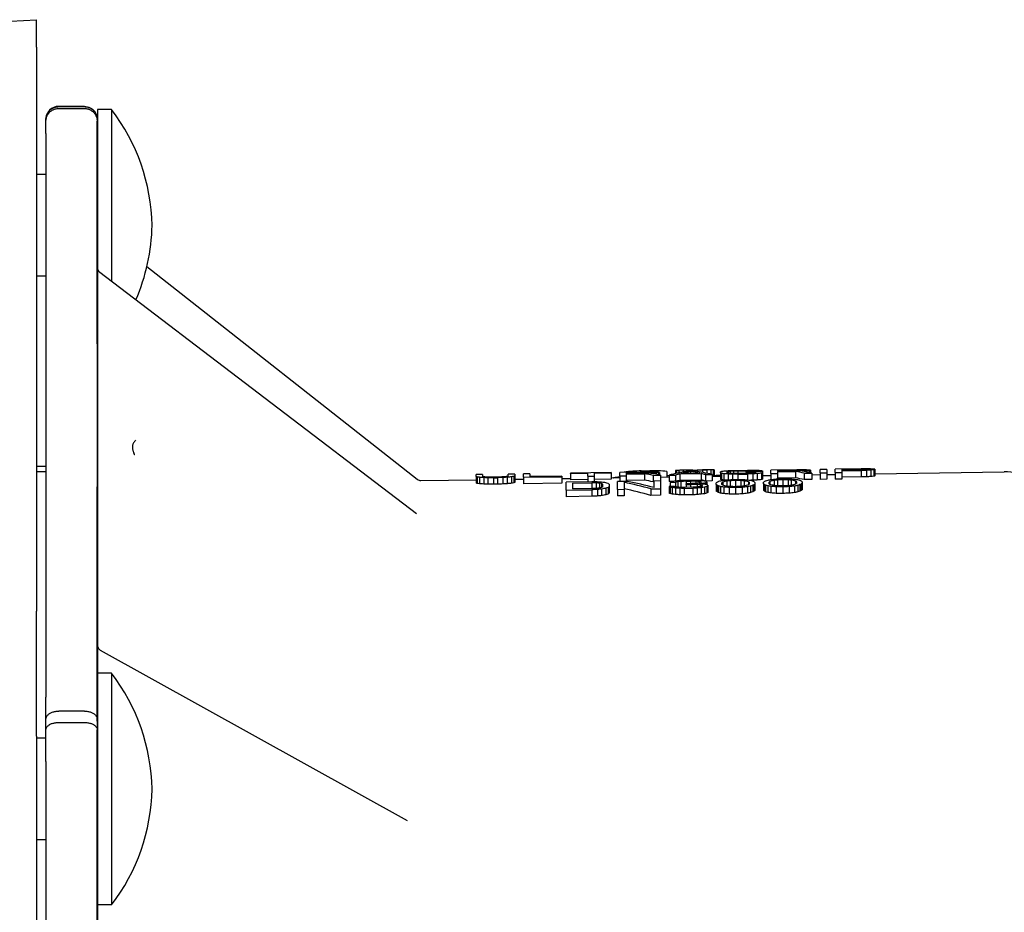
# Model space of a CAD drawing. Header units: inches. Extents: x -386 to 4171, y -551 to 959.
# Tile 5 of 14: x 481 to 634, y 154 to 293. Entities that reach past the tile are written whole.
import ezdxf

# ---------------------------------------------------------------- set-up
doc = ezdxf.new("R2010")
doc.units = ezdxf.units.IN
doc.header["$LTSCALE"] = 4
doc.header["$MEASUREMENT"] = 0
doc.layers.add('DETAIL', color=2, linetype='Continuous')

msp = doc.modelspace()

# ---------------------------------------------------------------- linework, layer by layer
at = {"layer": 'DETAIL'}
for p, q in [((437.8, 290.62), (483.47, 293.02)), ((483.47, 288.73), (483.47, 293.02)), ((483.47, 288.73), (483.47, 201.07)), ((486.93, 279.54), (490.92, 279.54)), ((490.92, 279.5), (486.93, 279.5)), ((486.93, 279.21), (490.92, 279.21)), ((492.94, 279.04), (492.94, 254.31)), ((495.14, 279.04), (492.94, 279.04)), ((495.14, 279.04), (495.14, 252.32)), ((484.93, 277.5), (484.93, 277.54)), ((484.93, 277.23), (484.93, 277.5)), ((484.93, 275.33), (484.93, 277.23)), ((492.92, 277.5), (492.92, 277.23)), ((492.92, 275.33), (492.92, 277.23)), ((484.93, 275.33), (484.93, 187.7)), ((492.92, 272.99), (492.92, 272.95)), ((492.92, 272.95), (492.92, 271.15)), ((492.92, 272.95), (492.92, 271.15)), ((484.93, 268.94), (483.47, 268.94)), ((492.94, 268.94), (492.92, 268.94)), ((492.92, 265.45), (492.93, 254.48)), ((492.92, 265.45), (492.93, 254.48)), ((542.68, 221.56), (500.62, 254.61)), ((484.93, 253.14), (483.47, 253.14)), ((492.93, 253.14), (492.92, 253.14)), ((542.55, 216.19), (493.32, 253.71)), ((492.93, 247.01), (492.93, 237.72)), ((492.93, 237.72), (492.93, 195.76)), ((484.93, 223.58), (483.47, 223.58)), ((484.93, 222.75), (483.47, 222.75)), ((552.83, 222.32), (551.83, 222.3)), ((551.83, 221.99), (551.83, 222.3)), ((551.83, 221.99), (551.83, 220.99)), ((552.83, 222.32), (552.83, 222.01)), ((557.83, 222.39), (556.83, 222.38)), ((556.83, 222.06), (556.83, 222.38)), ((557.67, 222.01), (557.67, 221.01)), ((557.83, 222.39), (557.83, 222.08)), ((557.83, 222.08), (557.83, 221.08)), ((560.17, 222.43), (559.17, 222.41)), ((559.17, 221.88), (559.17, 222.41)), ((560.17, 222.43), (560.17, 221.98)), ((565.17, 222.05), (560.17, 221.98)), ((565.17, 222.05), (565.17, 221.97)), ((572.83, 222.61), (566.5, 222.52)), ((566.5, 222.48), (566.5, 222.52)), ((566.5, 222.48), (569.17, 222.52)), ((566.5, 222.48), (566.5, 221.48)), ((569.17, 222.03), (569.17, 222.52)), ((569.17, 222.03), (570.17, 222.04)), ((569.17, 222.03), (569.17, 221.15)), ((570.17, 222.53), (572.83, 222.57)), ((570.17, 222.53), (570.17, 222.04)), ((570.17, 222.04), (570.17, 221.16)), ((572.83, 222.61), (572.83, 222.57)), ((572.83, 222.57), (572.83, 221.57)), ((578.17, 222.69), (574.17, 222.63)), ((574.17, 222.1), (574.17, 222.63)), ((574.17, 222.1), (575.17, 222.12)), ((574.17, 222.1), (574.17, 221.23)), ((574.83, 222.69), (574.83, 222.64)), ((575.17, 222.61), (578.33, 222.65)), ((575.17, 222.61), (575.17, 222.46)), ((578.33, 222.51), (575.17, 222.46)), ((575.17, 222.4), (578, 222.44)), ((575.17, 222.4), (575.17, 222.12)), ((575.17, 222.12), (575.17, 221.24)), ((577.32, 222.87), (579.01, 222.9)), ((577.5, 222.87), (578.83, 222.89)), ((577.5, 222.87), (577.5, 222.68)), ((578, 222.44), (578, 221.44)), ((578.33, 222.65), (578.33, 222.51)), ((578.83, 222.89), (578.83, 222.7)), ((578.83, 222.65), (578.83, 222.53)), ((579.17, 222.64), (579.17, 222.55)), ((579.33, 222.59), (579.33, 222.62)), ((579.33, 222.18), (580.5, 222.19)), ((579.33, 222.18), (579.33, 221.17)), ((579.67, 222.51), (579.67, 222.36)), ((580.17, 222.56), (580.17, 222.26)), ((580.33, 222.63), (580.33, 222.59)), ((580.33, 222.59), (580.33, 222.23)), ((580.5, 222.19), (580.5, 221.32)), ((581.5, 222.79), (581.5, 221.93)), ((581.83, 222.21), (582.83, 222.23)), ((581.83, 222.21), (581.83, 221.21)), ((582.83, 222.94), (582.83, 222.47)), ((582.83, 222.23), (582.83, 221.29)), ((583, 222.95), (583, 222.51)), ((583.33, 222.96), (583.33, 222.58)), ((583.5, 222.41), (586.83, 222.46)), ((583.5, 222.41), (583.5, 221.4)), ((586.67, 222.51), (583.67, 222.46)), ((583.97, 222.97), (587.69, 223.03)), ((584, 222.97), (584, 222.7)), ((585.83, 222.81), (584.5, 222.79)), ((584.67, 222.98), (584.67, 222.79)), ((585.17, 222.76), (585.17, 222.48)), ((585.5, 222.99), (586.17, 223)), ((585.5, 222.99), (585.5, 222.8)), ((586.17, 223), (586.17, 222.76)), ((586.83, 222.46), (586.83, 221.45)), ((587, 223.02), (587, 222.63)), ((587.5, 222.3), (588.5, 222.31)), ((587.5, 222.3), (587.5, 221.29)), ((587.67, 223.03), (587.67, 222.5)), ((588.33, 223.03), (588.33, 222.35)), ((588.5, 222.31), (588.5, 221.31)), ((588.5, 222.04), (589.83, 222.06)), ((588.67, 223.04), (588.67, 222.04)), ((588.83, 223.03), (588.83, 222.04)), ((589.83, 222.55), (589.83, 222.72)), ((589.83, 222.55), (589.83, 221.55)), ((590, 222.49), (590, 221.49)), ((590.33, 222.44), (590.33, 221.44)), ((590.83, 222.74), (590.83, 222.57)), ((591, 222.78), (591, 222.52)), ((591, 222.39), (591, 221.44)), ((591.33, 222.81), (591.33, 222.48)), ((591.67, 222.37), (591.67, 221.47)), ((591.83, 222.84), (591.83, 222.46)), ((594, 222.93), (592.5, 222.9)), ((592.5, 222.85), (594, 222.88)), ((592.5, 222.85), (592.5, 222.46)), ((594, 222.48), (592.5, 222.46)), ((592.5, 222.37), (594, 222.39)), ((592.5, 222.37), (592.5, 221.49)), ((596.33, 222.76), (593.83, 222.73)), ((593.83, 222.66), (593.83, 222.73)), ((593.83, 222.66), (595.33, 222.68)), ((593.83, 222.66), (593.83, 222.48)), ((594, 222.88), (594, 222.73)), ((594, 222.39), (594, 221.43)), ((594.67, 222.88), (594.67, 222.74)), ((594.83, 222.42), (594.83, 221.42)), ((595.17, 222.87), (595.17, 222.75)), ((595.33, 222.84), (596.33, 222.86)), ((595.33, 222.84), (595.33, 222.75)), ((595.33, 222.58), (595.33, 222.68)), ((595.5, 222.46), (595.5, 221.46)), ((596.17, 222.53), (596.17, 221.52)), ((596.33, 222.86), (596.33, 222.76)), ((596.33, 222.76), (596.33, 222.58)), ((596.33, 222.58), (596.33, 221.58)), ((596.33, 222.15), (597.67, 222.17)), ((601.67, 223.04), (597.67, 222.98)), ((597.67, 222.45), (597.67, 222.98)), ((597.67, 222.45), (598.67, 222.46)), ((597.67, 222.45), (597.67, 221.48)), ((598.67, 222.95), (601.83, 223)), ((598.67, 222.95), (598.67, 222.81)), ((601.83, 222.86), (598.67, 222.81)), ((598.67, 222.74), (601.5, 222.78)), ((598.67, 222.74), (598.67, 222.46)), ((598.67, 222.46), (598.67, 221.57)), ((601.5, 222.78), (601.5, 221.78)), ((601.83, 223), (601.83, 222.86)), ((602.33, 223), (602.33, 222.87)), ((602.67, 222.99), (602.67, 222.9)), ((602.83, 222.93), (602.83, 222.96)), ((602.83, 222.52), (604, 222.54)), ((602.83, 222.52), (602.83, 221.52)), ((603.17, 222.85), (603.17, 222.71)), ((603.67, 222.91), (603.67, 222.61)), ((603.83, 222.98), (603.83, 222.94)), ((603.83, 222.94), (603.83, 222.58)), ((604, 222.54), (604, 221.54)), ((604, 222.27), (605.33, 222.29)), ((606.33, 223.11), (605.33, 223.09)), ((605.33, 222.56), (605.33, 223.09)), ((605.33, 222.56), (606.33, 222.58)), ((605.33, 222.56), (605.33, 221.56)), ((606.33, 223.11), (606.33, 222.58)), ((606.33, 222.58), (606.33, 221.57)), ((606.33, 222.3), (607.67, 222.32)), ((611.67, 223.19), (607.67, 223.13)), ((607.67, 222.6), (607.67, 223.13)), ((607.67, 222.6), (608.67, 222.61)), ((607.67, 222.6), (607.67, 221.59)), ((608.67, 223.1), (611.83, 223.15)), ((608.67, 223.1), (608.67, 222.96)), ((611.83, 223), (608.67, 222.96)), ((608.67, 222.89), (611.67, 222.93)), ((608.67, 222.89), (608.67, 222.61)), ((608.67, 222.61), (608.67, 221.61)), ((611.67, 222.93), (611.67, 221.93)), ((611.83, 223.15), (611.83, 223)), ((612.33, 223.15), (612.33, 223.02)), ((612.5, 222.96), (612.5, 221.96)), ((612.67, 223.13), (612.67, 223.05)), ((612.83, 223.08), (612.83, 223.11)), ((613.17, 223), (613.17, 222)), ((613.67, 223.05), (613.67, 222.05)), ((613.83, 223.12), (613.83, 223.09)), ((613.83, 223.09), (613.83, 222.08)), ((613.83, 222.41), (633.95, 222.71)), ((543.25, 221.37), (551.83, 221.5)), ((552, 221.93), (552, 220.93)), ((552.33, 221.88), (552.33, 220.88)), ((553, 221.83), (553, 220.83)), ((553.67, 221.81), (553.67, 220.81)), ((555.17, 221.91), (554.5, 221.9)), ((554.5, 221.81), (555.17, 221.82)), ((554.5, 221.81), (554.5, 220.81)), ((555.17, 220.82), (554.5, 220.81)), ((555.17, 221.82), (555.17, 220.82)), ((556, 221.85), (556, 220.84)), ((556.67, 221.89), (556.67, 220.88)), ((557.33, 221.95), (557.33, 220.95)), ((557.83, 221.59), (559.17, 221.61)), ((559.17, 221.88), (565.17, 221.97)), ((559.17, 221.88), (559.17, 220.87)), ((565.17, 220.96), (559.17, 220.87)), ((565.17, 221.97), (565.17, 220.96)), ((565.17, 221.69), (566.5, 221.71)), ((569.83, 221.16), (565.83, 221.1)), ((565.83, 219.88), (565.83, 221.1)), ((569.17, 221.52), (566.5, 221.48)), ((566.83, 220.98), (569.83, 221.02)), ((566.83, 220.98), (566.83, 220.07)), ((569.83, 221.02), (569.83, 220.11)), ((572.83, 221.57), (570.17, 221.53)), ((570.5, 221.01), (570.5, 220.15)), ((571, 220.97), (571, 220.22)), ((571.33, 220.9), (571.33, 220.31)), ((571.5, 220.42), (571.5, 220.81)), ((572.5, 220.82), (572.5, 220.43)), ((572.83, 221.81), (574.17, 221.83)), ((575.33, 221.24), (573.83, 221.22)), ((573.83, 220), (573.83, 221.22)), ((574.83, 221.1), (574.83, 220.01)), ((578, 221.44), (575.17, 221.39)), ((579.5, 221.18), (579.33, 221.17)), ((580.5, 221.32), (579.5, 221.3)), ((579.5, 220.29), (579.5, 221.3)), ((580.5, 221.92), (581.83, 221.94)), ((580.5, 221.32), (580.5, 220.1)), ((582.39, 221.22), (581.83, 221.21)), ((582, 221.09), (582.83, 221.1)), ((582, 221.09), (582, 220.44)), ((582.83, 221.1), (582.83, 220.39)), ((583.17, 221.18), (583.17, 220.34)), ((586.83, 221.45), (583.5, 221.4)), ((583.67, 221.23), (583.67, 220.31)), ((584.5, 221.27), (585.17, 221.28)), ((584.5, 221.27), (584.5, 220.88)), ((585.17, 220.89), (584.5, 220.88)), ((584.5, 220.77), (584.5, 220.88)), ((584.5, 220.77), (585.17, 220.78)), ((584.5, 220.77), (584.5, 220.3)), ((585, 221.39), (584.67, 221.38)), ((585.17, 221.28), (585.17, 220.89)), ((585.17, 220.78), (585.17, 220.31)), ((586, 221.26), (586, 220.94)), ((586.17, 220.77), (586.17, 220.36)), ((586.5, 221.23), (586.5, 221.01)), ((586.67, 220.73), (586.67, 220.42)), ((586.83, 221.11), (586.83, 221.16)), ((587, 220.51), (587, 220.62)), ((587.17, 220.94), (587.17, 220.82)), ((588.5, 221.31), (587.5, 221.29)), ((587.5, 221.02), (587.5, 220.78)), ((587.67, 221.17), (587.67, 221.12)), ((587.67, 221.12), (587.67, 220.74)), ((587.83, 220.63), (587.83, 220.52)), ((587.83, 220.52), (587.83, 219.51)), ((589.17, 220.76), (589.17, 221)), ((589.17, 220.76), (589.17, 219.75)), ((589.33, 220.63), (589.33, 219.62)), ((589.5, 220.55), (589.5, 219.53)), ((590, 220.98), (590, 220.8)), ((590.17, 221.14), (590.17, 220.64)), ((590.83, 221.29), (590.83, 220.48)), ((591.33, 221.34), (591.33, 220.43)), ((592.17, 221.38), (592.17, 220.42)), ((593, 221.37), (593, 220.46)), ((593.5, 221.33), (593.5, 220.52)), ((594.17, 221.2), (594.17, 220.7)), ((594.33, 220.87), (594.33, 221.05)), ((594.5, 220.51), (594.5, 219.5)), ((594.83, 220.63), (594.83, 219.61)), ((595, 220.71), (595, 219.7)), ((595.17, 221.09), (595.17, 220.85)), ((595.17, 220.85), (595.17, 219.84)), ((596.5, 220.87), (596.5, 221.11)), ((596.5, 220.87), (596.5, 219.86)), ((596.67, 220.74), (596.67, 219.73)), ((596.83, 220.66), (596.83, 219.64)), ((597.17, 220.55), (597.17, 219.54)), ((597.33, 221.09), (597.33, 220.91)), ((597.5, 221.24), (597.5, 220.75)), ((597.67, 220.47), (597.67, 219.46)), ((598.17, 221.4), (598.17, 220.59)), ((601.5, 221.78), (598.67, 221.74)), ((598.67, 221.45), (598.67, 220.54)), ((599.5, 221.49), (599.5, 220.53)), ((600.33, 221.48), (600.33, 220.57)), ((600.83, 221.44), (600.83, 220.63)), ((601.33, 220.53), (601.33, 219.51)), ((601.5, 221.3), (601.5, 220.81)), ((601.67, 220.98), (601.67, 221.16)), ((601.83, 220.62), (601.83, 219.61)), ((602.17, 220.74), (602.17, 219.72)), ((602.33, 220.82), (602.33, 219.81)), ((602.5, 221.19), (602.5, 220.96)), ((602.5, 220.96), (602.5, 219.95)), ((604, 221.54), (602.83, 221.52)), ((606.33, 221.57), (605.33, 221.56)), ((608.67, 221.61), (607.67, 221.59)), ((611.67, 221.93), (608.67, 221.89)), ((565.83, 219.88), (569.83, 219.94)), ((565.83, 219.88), (565.83, 218.86)), ((569.83, 218.92), (565.83, 218.86)), ((569.83, 220.11), (566.83, 220.07)), ((569.83, 219.94), (569.83, 218.92)), ((570.67, 219.98), (570.67, 218.96)), ((571.33, 220.05), (571.33, 219.03)), ((572, 220.17), (572, 219.16)), ((572.33, 220.29), (572.33, 219.28)), ((572.5, 220.43), (572.5, 219.42)), ((573.83, 220), (574.83, 220.01)), ((573.83, 220), (573.83, 218.98)), ((574.83, 219), (573.83, 218.98)), ((574.83, 220.01), (574.83, 219)), ((579, 220.07), (580.5, 220.1)), ((579, 220.07), (579, 219.06)), ((580.5, 219.08), (579, 219.06)), ((580.5, 220.1), (580.5, 219.08)), ((582.67, 220.45), (581.83, 220.43)), ((581.83, 220.43), (581.83, 219.42)), ((582, 220.35), (582, 219.34)), ((582.33, 220.27), (582.33, 219.26)), ((582.83, 220.22), (582.83, 219.21)), ((583.5, 220.17), (583.5, 219.16)), ((584.17, 220.15), (585.5, 220.17)), ((584.17, 220.15), (584.17, 219.14)), ((585.5, 219.16), (584.17, 219.14)), ((585.33, 220.32), (584.33, 220.3)), ((585.5, 220.17), (585.5, 219.16)), ((586.17, 220.21), (586.17, 219.2)), ((586.83, 220.28), (586.83, 219.26)), ((587.33, 220.35), (587.33, 219.33)), ((587.67, 220.44), (587.67, 219.42)), ((589.83, 220.44), (589.83, 219.43)), ((590.33, 220.36), (590.33, 219.35)), ((591.17, 220.29), (591.17, 219.27)), ((592.17, 220.27), (592.17, 219.26)), ((593.17, 220.32), (593.17, 219.3)), ((594, 220.42), (594, 219.4)), ((598.5, 220.4), (598.5, 219.38)), ((599.5, 220.38), (599.5, 219.37)), ((600.5, 220.43), (600.5, 219.41)), ((542.55, 216.19), (542.55, 216.18)), ((483.47, 181.64), (483.47, 201.07)), ((541.16, 168.45), (493.44, 194.96)), ((492.94, 191.41), (492.94, 155.41)), ((495.14, 191.41), (492.94, 191.41)), ((495.14, 191.41), (495.14, 155.41)), ((484.93, 184.26), (484.93, 187.7)), ((490.92, 185.53), (486.93, 185.53)), ((492.93, 181.31), (492.92, 186.58)), ((492.92, 185.64), (492.92, 174.69)), ((492.92, 185.64), (492.92, 174.69)), ((492.93, 186.58), (492.93, 181.31)), ((484.93, 182.61), (484.93, 184.26)), ((486.93, 183.77), (490.92, 183.77)), ((492.92, 184.26), (492.92, 182.61)), ((484.93, 177.68), (484.93, 182.61)), ((492.92, 177.68), (492.92, 182.61)), ((483.47, 181.64), (483.47, 12.34)), ((484.93, 181.31), (483.47, 181.31)), ((492.94, 181.31), (492.92, 181.31)), ((484.93, 177.68), (484.93, 8.38)), ((492.92, 167.57), (492.93, 159.02)), ((492.92, 167.57), (492.93, 159.02)), ((484.93, 165.51), (483.47, 165.51)), ((492.94, 165.51), (492.92, 165.51)), ((492.93, 165.51), (492.93, 153.03)), ((492.93, 159.59), (492.93, 165.51)), ((495.14, 155.41), (492.94, 155.41))]:
    msp.add_line(p, q, dxfattribs=at)
at = {"layer": 'DETAIL', "flags": 128}
for points in [[(484.93, 277.5), (484.93, 277.63), (484.95, 277.76), (484.97, 277.89), (485, 278.02), (485.03, 278.14), (485.08, 278.27), (485.13, 278.38), (485.2, 278.5), (485.27, 278.61), (485.34, 278.72), (485.42, 278.82), (485.51, 278.91), (485.61, 279), (485.71, 279.08), (485.82, 279.16), (485.93, 279.23), (486.04, 279.29), (486.16, 279.34), (486.29, 279.39), (486.41, 279.43), (486.54, 279.46), (486.67, 279.48), (486.8, 279.49), (486.93, 279.5)], [(484.93, 277.23), (484.93, 277.36), (484.95, 277.49), (484.97, 277.62), (485, 277.74), (485.03, 277.87), (485.08, 277.99), (485.14, 278.11), (485.2, 278.22), (485.27, 278.33), (485.34, 278.43), (485.43, 278.53), (485.51, 278.63), (485.61, 278.72), (485.71, 278.8), (485.82, 278.87), (485.93, 278.94), (486.04, 279), (486.16, 279.06), (486.29, 279.1), (486.41, 279.14), (486.54, 279.17), (486.67, 279.19), (486.8, 279.2), (486.93, 279.21)], [(490.92, 279.54), (491.15, 279.53), (491.38, 279.49), (491.6, 279.42), (491.82, 279.33), (492.02, 279.21), (492.21, 279.08), (492.37, 278.92), (492.52, 278.74), (492.65, 278.55), (492.76, 278.34), (492.84, 278.12), (492.89, 277.9), (492.92, 277.67), (492.92, 277.61), (492.92, 277.56), (492.92, 277.55), (492.92, 277.53), (492.92, 277.47), (492.92, 277.36), (492.92, 277.19), (492.92, 276.98)], [(490.92, 279.5), (491.05, 279.49), (491.18, 279.48), (491.31, 279.46), (491.44, 279.43), (491.56, 279.39), (491.69, 279.34), (491.81, 279.29), (491.92, 279.23), (492.03, 279.16), (492.14, 279.08), (492.24, 279), (492.34, 278.91), (492.43, 278.82), (492.51, 278.72), (492.59, 278.61), (492.65, 278.5), (492.72, 278.39), (492.77, 278.27), (492.82, 278.14), (492.85, 278.02), (492.88, 277.89), (492.9, 277.76), (492.92, 277.63), (492.92, 277.5)], [(490.92, 279.21), (491.05, 279.2), (491.18, 279.19), (491.31, 279.17), (491.44, 279.14), (491.56, 279.1), (491.69, 279.06), (491.81, 279), (491.92, 278.94), (492.03, 278.87), (492.14, 278.8), (492.24, 278.72), (492.34, 278.63), (492.43, 278.53), (492.51, 278.43), (492.59, 278.33), (492.65, 278.22), (492.72, 278.11), (492.77, 277.99), (492.82, 277.87), (492.85, 277.74), (492.88, 277.62), (492.9, 277.49), (492.92, 277.36), (492.92, 277.23)], [(492.92, 277.5), (492.92, 277.52), (492.92, 277.53), (492.92, 277.54), (492.92, 277.54), (492.92, 277.54), (492.92, 277.54), (492.92, 277.54), (492.92, 277.53), (492.92, 277.52), (492.92, 277.5), (492.92, 277.48), (492.92, 277.46), (492.92, 277.44), (492.92, 277.41), (492.92, 277.38), (492.92, 277.35), (492.92, 277.32), (492.92, 277.28), (492.92, 277.24), (492.92, 277.19), (492.92, 277.14), (492.92, 277.09), (492.92, 277.04), (492.92, 276.98)], [(492.92, 276.98), (492.92, 276.69), (492.92, 276.41), (492.92, 276.12), (492.92, 275.84), (492.92, 275.55), (492.92, 275.26), (492.92, 274.98), (492.92, 274.69), (492.92, 274.41), (492.92, 274.12), (492.92, 273.83), (492.92, 273.55), (492.92, 273.26), (492.92, 272.98), (492.92, 272.69), (492.92, 272.4), (492.92, 272.12), (492.92, 271.83), (492.92, 271.55), (492.92, 271.26), (492.92, 270.97), (492.92, 270.69), (492.92, 270.4), (492.92, 270.12)], [(492.92, 187.7), (492.92, 188.7), (492.92, 189.71), (492.92, 190.72), (492.92, 191.73), (492.92, 192.73), (492.92, 193.74), (492.92, 194.75), (492.92, 195.76), (492.92, 196.76), (492.92, 197.77), (492.92, 198.78), (492.92, 199.78), (492.92, 200.79), (492.92, 201.8), (492.92, 202.81), (492.92, 203.81), (492.92, 204.82), (492.92, 205.83), (492.92, 206.84), (492.92, 207.84), (492.92, 208.85), (492.92, 209.86), (492.92, 210.86), (492.92, 211.87), (492.92, 212.88), (492.92, 213.89), (492.92, 214.89), (492.92, 215.9), (492.92, 216.91), (492.92, 217.92), (492.92, 218.92), (492.92, 219.93), (492.93, 220.94), (492.93, 221.95), (492.93, 222.95), (492.93, 223.96), (492.93, 224.97), (492.93, 225.97), (492.93, 226.98), (492.93, 227.99), (492.93, 229), (492.93, 230), (492.93, 231.01), (492.93, 232.02), (492.93, 233.03), (492.93, 234.03), (492.93, 235.04), (492.93, 236.05), (492.93, 237.05), (492.93, 238.06), (492.93, 239.07), (492.93, 240.08), (492.93, 241.08), (492.93, 242.09), (492.92, 243.1), (492.92, 244.11), (492.92, 245.11), (492.92, 246.12), (492.92, 247.13), (492.92, 248.13), (492.92, 249.14), (492.92, 250.15), (492.92, 251.16), (492.92, 252.16), (492.92, 253.17), (492.92, 254.18), (492.92, 255.19), (492.92, 256.19), (492.92, 257.2), (492.92, 258.21), (492.92, 259.22), (492.92, 260.22), (492.92, 261.23), (492.92, 262.24), (492.92, 263.24), (492.92, 264.25), (492.92, 265.26), (492.92, 266.27), (492.92, 267.27), (492.92, 268.28), (492.92, 269.29), (492.92, 270.3), (492.92, 271.3), (492.92, 272.31), (492.92, 273.32), (492.92, 274.32), (492.92, 275.33)], [(492.92, 268.94), (492.92, 269.25), (492.92, 269.55), (492.92, 269.85), (492.92, 270.14), (492.92, 270.42), (492.92, 270.69), (492.92, 270.95), (492.92, 271.2), (492.92, 271.43), (492.92, 271.65), (492.92, 271.86), (492.92, 272.05), (492.92, 272.23), (492.92, 272.39), (492.92, 272.53), (492.92, 272.65), (492.92, 272.76), (492.92, 272.85), (492.92, 272.91), (492.92, 272.96), (492.92, 272.99), (492.92, 273), (492.92, 272.99), (492.92, 272.95)], [(492.92, 271.15), (492.92, 271.1), (492.92, 271.02), (492.92, 270.93), (492.92, 270.81), (492.92, 270.67), (492.92, 270.51), (492.92, 270.34), (492.92, 270.14), (492.92, 269.93), (492.92, 269.7), (492.92, 269.46), (492.92, 269.2), (492.92, 268.93), (492.92, 268.65), (492.92, 268.36), (492.92, 268.06), (492.92, 267.74), (492.92, 267.43), (492.92, 267.1), (492.92, 266.77), (492.92, 266.44), (492.92, 266.11), (492.92, 265.78), (492.92, 265.45)], [(492.92, 271.15), (492.92, 271.06), (492.92, 270.93), (492.92, 270.74), (492.92, 270.52), (492.92, 270.24), (492.92, 269.93), (492.92, 269.59), (492.92, 269.21), (492.92, 268.8), (492.92, 268.36), (492.92, 267.9), (492.92, 267.43), (492.92, 266.94), (492.92, 266.45), (492.92, 265.95), (492.92, 265.45)], [(492.93, 254.51), (492.93, 254.5), (492.93, 254.48), (492.93, 254.45), (492.94, 254.33), (493.01, 254.1), (493.14, 253.89), (493.32, 253.71)], [(492.93, 249.43), (492.93, 250.14), (492.93, 250.83), (492.93, 251.49), (492.93, 252.12), (492.93, 252.7), (492.93, 253.22), (492.93, 253.67), (492.93, 254.04), (492.93, 254.3), (492.93, 254.44), (492.93, 254.45), (492.93, 254.34), (492.93, 254.11), (492.93, 253.76), (492.93, 253.29), (492.93, 252.72), (492.93, 252.1), (492.93, 251.42), (492.93, 250.71), (492.93, 249.97), (492.93, 249.22), (492.93, 248.48), (492.93, 247.74), (492.93, 247.01)], [(492.93, 229.27), (492.93, 229.26), (492.93, 229.24), (492.93, 229.2)], [(498.86, 227.63), (498.8, 227.56), (498.75, 227.5), (498.69, 227.43), (498.64, 227.35), (498.59, 227.28), (498.55, 227.21), (498.51, 227.13), (498.47, 227.05), (498.44, 226.97), (498.42, 226.89), (498.4, 226.81), (498.38, 226.73), (498.37, 226.65), (498.37, 226.57), (498.37, 226.49), (498.38, 226.4), (498.39, 226.32), (498.41, 226.23), (498.43, 226.14), (498.46, 226.05), (498.49, 225.96), (498.52, 225.87), (498.56, 225.79), (498.6, 225.7)], [(498.74, 225.37), (498.74, 225.37), (498.74, 225.37), (498.73, 225.38), (498.73, 225.39), (498.73, 225.4), (498.72, 225.41), (498.72, 225.42), (498.71, 225.44), (498.7, 225.45), (498.7, 225.47), (498.69, 225.49), (498.68, 225.51), (498.67, 225.52), (498.66, 225.54), (498.66, 225.56), (498.65, 225.57), (498.64, 225.59), (498.64, 225.6), (498.63, 225.62), (498.62, 225.63), (498.62, 225.65), (498.61, 225.66), (498.6, 225.68), (498.6, 225.7)], [(581.5, 222.14), (581.51, 222.14), (581.53, 222.14), (581.54, 222.14), (581.56, 222.15), (581.57, 222.15), (581.58, 222.15), (581.6, 222.15), (581.61, 222.15), (581.63, 222.15), (581.64, 222.15), (581.65, 222.15), (581.67, 222.15), (581.68, 222.15), (581.69, 222.15), (581.71, 222.15), (581.72, 222.15), (581.74, 222.15), (581.75, 222.15), (581.76, 222.15), (581.78, 222.15), (581.79, 222.15), (581.81, 222.15), (581.82, 222.15), (581.83, 222.15)], [(588.83, 222.16), (588.87, 222.16), (588.91, 222.16), (588.94, 222.17), (588.98, 222.17), (589.02, 222.17), (589.06, 222.18), (589.1, 222.18), (589.14, 222.18), (589.18, 222.19), (589.22, 222.19), (589.26, 222.19), (589.31, 222.19), (589.35, 222.2), (589.39, 222.2), (589.43, 222.2), (589.48, 222.2), (589.52, 222.2), (589.57, 222.21), (589.61, 222.21), (589.65, 222.21), (589.7, 222.21), (589.74, 222.21), (589.79, 222.22), (589.83, 222.22)], [(573.15, 221.81), (573.17, 221.82), (573.2, 221.83), (573.23, 221.83), (573.26, 221.84), (573.29, 221.85), (573.32, 221.85), (573.36, 221.86), (573.4, 221.87), (573.43, 221.87), (573.47, 221.88), (573.52, 221.89), (573.56, 221.89), (573.6, 221.9), (573.65, 221.9), (573.69, 221.91), (573.74, 221.91), (573.79, 221.92), (573.84, 221.92), (573.89, 221.93), (573.94, 221.93), (574, 221.94), (574.05, 221.94), (574.11, 221.95), (574.17, 221.95)], [(492.93, 193.65), (492.93, 194.15), (492.93, 194.6), (492.93, 194.99), (492.93, 195.31), (492.93, 195.57), (492.93, 195.74), (492.93, 195.83), (492.93, 195.81), (492.93, 195.68), (492.93, 195.42), (492.93, 195.05), (492.93, 194.58), (492.93, 194.02), (492.93, 193.38), (492.93, 192.68), (492.93, 191.95), (492.93, 191.21), (492.93, 190.46), (492.93, 189.74), (492.93, 189.03), (492.93, 188.35), (492.93, 187.72), (492.93, 187.13), (492.93, 186.58)], [(492.93, 195.83), (492.93, 195.83), (492.93, 195.8), (492.94, 195.65), (492.98, 195.51), (493.04, 195.38), (493.11, 195.25), (493.21, 195.14), (493.32, 195.04), (493.44, 194.96)], [(492.92, 184.26), (492.92, 184.43), (492.92, 184.59), (492.92, 184.76), (492.92, 184.92), (492.92, 185.08), (492.92, 185.24), (492.92, 185.4), (492.92, 185.55), (492.92, 185.71), (492.92, 185.86), (492.92, 186), (492.92, 186.15), (492.92, 186.29), (492.92, 186.43), (492.92, 186.57), (492.92, 186.71), (492.92, 186.84), (492.92, 186.97), (492.92, 187.1), (492.92, 187.22), (492.92, 187.35), (492.92, 187.47), (492.92, 187.58), (492.92, 187.7)], [(492.92, 186.58), (492.92, 186.77), (492.92, 186.95), (492.92, 187.11), (492.92, 187.24), (492.92, 187.36), (492.92, 187.46), (492.92, 187.53), (492.92, 187.59), (492.92, 187.62), (492.92, 187.63), (492.92, 187.62), (492.92, 187.59), (492.92, 187.53), (492.92, 187.46), (492.92, 187.36), (492.92, 187.24), (492.92, 187.11), (492.92, 186.95), (492.92, 186.77), (492.92, 186.58), (492.92, 186.37), (492.92, 186.14), (492.92, 185.9), (492.92, 185.64)], [(492.92, 187.62), (492.92, 187.57), (492.92, 187.46), (492.92, 187.29), (492.92, 187.06), (492.92, 186.78), (492.92, 186.45), (492.92, 186.06), (492.92, 185.64)], [(484.93, 184.26), (484.93, 184.34), (484.95, 184.42), (484.97, 184.51), (485, 184.59), (485.03, 184.67), (485.08, 184.74), (485.13, 184.82), (485.2, 184.89), (485.27, 184.96), (485.34, 185.03), (485.42, 185.09), (485.51, 185.16), (485.61, 185.21), (485.71, 185.27), (485.82, 185.31), (485.93, 185.36), (486.04, 185.4), (486.16, 185.43), (486.29, 185.46), (486.41, 185.48), (486.54, 185.5), (486.67, 185.52), (486.8, 185.52), (486.93, 185.53)], [(490.92, 185.53), (491.05, 185.52), (491.18, 185.52), (491.31, 185.5), (491.44, 185.48), (491.56, 185.46), (491.69, 185.43), (491.81, 185.4), (491.92, 185.36), (492.03, 185.31), (492.14, 185.27), (492.24, 185.21), (492.34, 185.16), (492.43, 185.09), (492.51, 185.03), (492.59, 184.96), (492.65, 184.89), (492.72, 184.82), (492.77, 184.74), (492.82, 184.67), (492.85, 184.59), (492.88, 184.51), (492.9, 184.42), (492.92, 184.34), (492.92, 184.26)], [(484.93, 182.61), (484.93, 182.68), (484.95, 182.76), (484.97, 182.83), (485, 182.91), (485.03, 182.98), (485.08, 183.05), (485.14, 183.12), (485.2, 183.19), (485.27, 183.25), (485.34, 183.32), (485.43, 183.37), (485.51, 183.43), (485.61, 183.48), (485.71, 183.53), (485.82, 183.58), (485.93, 183.62), (486.04, 183.65), (486.16, 183.68), (486.29, 183.71), (486.41, 183.73), (486.54, 183.75), (486.67, 183.76), (486.8, 183.77), (486.93, 183.77)], [(490.92, 183.77), (491.05, 183.77), (491.18, 183.76), (491.31, 183.75), (491.44, 183.73), (491.56, 183.71), (491.69, 183.68), (491.81, 183.65), (491.92, 183.62), (492.03, 183.58), (492.14, 183.53), (492.24, 183.48), (492.34, 183.43), (492.43, 183.37), (492.51, 183.32), (492.59, 183.25), (492.65, 183.19), (492.72, 183.12), (492.77, 183.05), (492.82, 182.98), (492.85, 182.91), (492.88, 182.83), (492.9, 182.76), (492.92, 182.68), (492.92, 182.61)], [(492.92, 152.38), (492.92, 154.33), (492.92, 156.27), (492.92, 158.22), (492.92, 160.16), (492.92, 162.11), (492.92, 164.06), (492.92, 166), (492.92, 167.95), (492.92, 169.89), (492.92, 171.84), (492.92, 173.79), (492.92, 175.73), (492.92, 177.68)], [(492.92, 174.69), (492.92, 174.42), (492.92, 174.14), (492.92, 173.85), (492.92, 173.54), (492.92, 173.23), (492.92, 172.91), (492.92, 172.59), (492.92, 172.26), (492.92, 171.93), (492.92, 171.6), (492.92, 171.26), (492.92, 170.93), (492.92, 170.61), (492.92, 170.28), (492.92, 169.96), (492.92, 169.65), (492.92, 169.35), (492.92, 169.06), (492.92, 168.78), (492.92, 168.51), (492.92, 168.25), (492.92, 168.01), (492.92, 167.78), (492.92, 167.57)], [(492.92, 174.69), (492.92, 174.28), (492.92, 173.85), (492.92, 173.39), (492.92, 172.92), (492.92, 172.43), (492.92, 171.93), (492.92, 171.44), (492.92, 170.94), (492.92, 170.45), (492.92, 169.97), (492.92, 169.5), (492.92, 169.06), (492.92, 168.64), (492.92, 168.25), (492.92, 167.89), (492.92, 167.57)], [(492.93, 159.02), (492.93, 158.9), (492.93, 158.79), (492.93, 158.7), (492.93, 158.62), (492.93, 158.55), (492.93, 158.49), (492.93, 158.44), (492.93, 158.41), (492.93, 158.39), (492.93, 158.38), (492.93, 158.39), (492.93, 158.41), (492.93, 158.44), (492.93, 158.49), (492.93, 158.54), (492.93, 158.61), (492.93, 158.7), (492.93, 158.79), (492.93, 158.9), (492.93, 159.02), (492.93, 159.14), (492.93, 159.28), (492.93, 159.43), (492.93, 159.59)], [(492.93, 159.02), (492.93, 158.76), (492.93, 158.57), (492.93, 158.44), (492.93, 158.41), (492.93, 158.39)]]:
    msp.add_lwpolyline(points, dxfattribs=at)
at = {"layer": 'DETAIL'}
for centre, radius, start, end in [((486.93, 277.54), 2, 90, 180), ((470.58, 260.34), 30.88, 1.3017, 37.2784), ((470.58, 261.74), 30.88, 336.5519, 358.6983), ((634.09, 212.71), 10, 44.1561, 90.8439), ((543.23, 222.27), 0.9, 231.8439, 270.8439), ((470.58, 172.71), 30.88, 1.3017, 37.2784), ((470.58, 174.11), 30.88, 322.7216, 358.6983)]:
    msp.add_arc(centre, radius, start, end, dxfattribs=at)
for centre, major_axis, ratio, start_param, end_param in [((549.23, 34), (0, 188.46), 0.195834, 6.208176, 6.212704), ((549.62, 34), (0, -188.46), 0.244793, 3.068214, 3.071836), ((567.31, 34), (0, 188.72), 0.652808, 0.086535, 0.089252), ((560.38, 34), (0, 188.62), 0.244793, 0.076926, 0.080546), ((565.51, 34), (0, -188.69), 0.489596, 3.226631, 3.230253), ((560.65, 34), (0, -188.63), 0.195834, 3.217793, 3.222319), ((577.63, 34), (0, 188.87), 0.333337, 0.002057, 0.044428), ((573.55, 34), (0, 188.81), 0.373022, 6.200995, 6.219976), ((603.18, 34), (-926.55, 0), 0.203724, 4.738489, 4.739389), ((574.75, 34), (-554.7, 0), 0.340107, 4.705031, 4.705933), ((637.53, 34), (557.42, 0), 0.340107, 1.676303, 1.677205), ((579.32, 34), (0, -188.9), 0.333337, 3.106998, 3.149355), ((572.14, 34), (0, 188.78), 0.979271, 6.245159, 6.246963), ((593.03, 34), (0, 189.08), 0.979271, 0.074949, 0.076755), ((572.37, 34), (-246.49, 0), 0.765814, 4.682782, 4.685488), ((614.42, 34), (370.94, 0), 0.510425, 1.664629, 1.666434), ((574.57, 34), (0, -188.83), 0.383158, 3.059559, 3.080345), ((576.23, 34), (0, 188.85), 0.326391, 6.232844, 6.235551), ((583.19, 34), (0, 188.96), 0.326391, 0.062649, 0.065357), ((574.4, 34), (0, -188.82), 0.734418, 3.099967, 3.103575), ((590.19, 34), (0, -189.05), 0.734418, 3.213843, 3.217454), ((577.23, 34), (0, -188.87), 0.326391, 3.091256, 3.093963), ((584.25, 34), (0, -188.97), 0.326391, 3.205139, 3.207847), ((587.66, 34), (0, 189.02), 0.333338, 0.050104, 0.092538), ((583.37, 34), (0, 188.96), 0.195835, 0.009942, 0.014446), ((588.53, 34), (0, -189.03), 0.326392, 3.223176, 3.234022), ((584.32, 34), (0, 188.97), 0.489596, 0.010665, 0.014269), ((586.64, 34), (0, 188.99), 0.979269, 0.014274, 0.017877), ((588.47, 34), (0, -189.03), 0.326392, 3.195198, 3.219563), ((594.63, 34), (-370.37, 0), 0.510426, 4.739289, 4.74109), ((649.92, 34), (-929.92, 0), 0.203723, 4.781723, 4.782622), ((582.45, 34), (0, 188.95), 0.326393, 6.214822, 6.239184), ((583.3, 34), (0, -188.96), 0.333338, 3.058883, 3.101303), ((655.9, 34), (930.35, 0), 0.203723, 1.64492, 1.645818), ((582.4, 34), (0, 188.94), 0.326393, 6.200367, 6.211209), ((598.41, 34), (370.48, 0), 0.510426, 1.599796, 1.601596), ((590.36, 34), (0, -189.04), 0.979269, 3.152564, 3.156165), ((588.68, 34), (0, -189.03), 0.489596, 3.14175, 3.145352), ((588.51, 34), (0, -189.04), 0.195835, 3.132921, 3.137423), ((592.15, 34), (0, 189.09), 0.195836, 0.057976, 0.062485), ((587.23, 34), (0, 189.02), 0.195836, 6.208407, 6.212922), ((595.76, 34), (0, 189.14), 0.489594, 0.058689, 0.062296), ((583.49, 34), (0, 188.96), 0.489594, 6.20911, 6.212723), ((602.53, 34), (0, 189.22), 0.979271, 0.062283, 0.065888), ((577.97, 34), (0, 188.86), 0.97927, 6.212692, 6.216305), ((593.76, 34), (0, -189.11), 0.244795, 3.201186, 3.204793), ((587.62, 34), (0, -189.02), 0.244795, 3.068443, 3.072054), ((619.43, 34), (371.09, 0), 0.510428, 1.645672, 1.647474), ((599.09, 34), (0, -189.18), 0.652805, 3.20448, 3.207184), ((582.72, 34), (0, -188.94), 0.652806, 3.071729, 3.074438), ((570.27, 34), (-369.67, 0), 0.510428, 4.65449, 4.656296), ((612.14, 34), (278.16, 0), 0.680692, 1.643875, 1.645677), ((575.29, 34), (-277.36, 0), 0.680692, 4.652717, 4.654523), ((701.64, 34), (933.65, 0), 0.203723, 1.687955, 1.688854), ((578.22, 34), (-924.75, 0), 0.203723, 4.696944, 4.697845), ((672.94, 34), (745.27, 0), 0.254893, 1.678942, 1.679842), ((574.39, 34), (-739.58, 0), 0.254893, 4.687901, 4.688803), ((619.1, 34), (-927.7, 0), 0.203724, 4.738546, 4.739445), ((599.31, 34), (-741.01, 0), 0.254895, 4.718651, 4.719551), ((697.86, 34), (746.7, 0), 0.254895, 1.709433, 1.710335), ((742.51, 34), (936.6, 0), 0.203724, 1.729135, 1.730036), ((586.38, 34), (-277.6, 0), 0.680692, 4.680735, 4.682537), ((623.23, 34), (278.4, 0), 0.680692, 1.671775, 1.67358), ((588.46, 34), (-370.2, 0), 0.510425, 4.693362, 4.695163), ((637.61, 34), (371.61, 0), 0.510425, 1.684352, 1.686158), ((592.18, 34), (0, 189.09), 0.326395, 6.232011, 6.234715), ((600.36, 34), (0, 189.21), 0.326395, 0.081512, 0.08422), ((589.31, 34), (0, -189.03), 0.979265, 3.104537, 3.108141), ((613.87, 34), (0, -189.39), 0.979265, 3.237188, 3.2408), ((594.37, 34), (0, -189.12), 0.195836, 3.088503, 3.093008), ((600.09, 34), (0, -189.21), 0.244795, 3.222803, 3.226414), ((597.05, 34), (0, 189.16), 0.373021, 6.201156, 6.220102), ((626.8, 34), (-928.26, 0), 0.203723, 4.738574, 4.739472), ((598.3, 34), (-555.72, 0), 0.340107, 4.705124, 4.706024), ((661.08, 34), (558.44, 0), 0.340107, 1.676189, 1.677089), ((595.64, 34), (0, 189.12), 0.979265, 6.245255, 6.247056), ((616.54, 34), (0, 189.43), 0.979265, 0.074839, 0.076641), ((595.88, 34), (-246.94, 0), 0.765819, 4.682871, 4.685572), ((637.94, 34), (371.62, 0), 0.510428, 1.66451, 1.666312), ((598.07, 34), (0, -189.17), 0.383158, 3.05972, 3.080468), ((599.73, 34), (0, 189.2), 0.326395, 6.232945, 6.235647), ((606.69, 34), (0, 189.3), 0.326395, 0.062543, 0.065246), ((597.9, 34), (0, -189.16), 0.734418, 3.100063, 3.103665), ((613.69, 34), (0, -189.4), 0.734418, 3.21373, 3.217335), ((600.73, 34), (0, -189.21), 0.326395, 3.091357, 3.094059), ((607.75, 34), (0, -189.32), 0.326395, 3.205032, 3.207735), ((636.86, 34), (-928.98, 0), 0.203723, 4.73861, 4.739507), ((742.68, 34), (936.61, 0), 0.203723, 1.710241, 1.711139), ((608.31, 34), (-556.15, 0), 0.340107, 4.705163, 4.706062), ((671.1, 34), (558.87, 0), 0.340107, 1.67614, 1.67704), ((605.65, 34), (0, 189.27), 0.979265, 6.245295, 6.247095), ((626.54, 34), (0, 189.58), 0.979265, 0.074792, 0.076592), ((605.88, 34), (-247.13, 0), 0.765819, 4.682909, 4.685608), ((633.97, 34), (247.67, 0), 0.765819, 1.654876, 1.657578), ((633.94, 34), (246.36, 0), 0.765819, 1.655221, 1.657937), ((609.73, 34), (0, 189.35), 0.326395, 6.232988, 6.235688), ((616.7, 34), (0, 189.45), 0.326395, 0.062498, 0.065199), ((607.9, 34), (0, -189.31), 0.734418, 3.100103, 3.103703), ((623.69, 34), (0, -189.54), 0.734418, 3.213682, 3.217284), ((623.69, 34), (0, 188.54), 0.734418, 0.072415, 0.076036), ((610.73, 34), (0, -189.36), 0.326395, 3.0914, 3.094099), ((617.75, 34), (0, -189.47), 0.326395, 3.204986, 3.207687), ((617.75, 34), (0, 188.47), 0.326395, 0.063705, 0.06642), ((549.23, 34), (0, -187.46), 0.195834, 3.066167, 3.070719), ((545.48, 34), (0, 188.4), 0.489596, 6.208868, 6.212492), ((545.48, 34), (0, -187.4), 0.489596, 3.06684, 3.070482), ((539.97, 34), (0, 188.3), 0.979269, 6.212439, 6.216063), ((539.95, 34), (0, -187.3), 0.979269, 3.07039, 3.074034), ((544.72, 34), (0, -188.38), 0.652808, 3.071493, 3.074209), ((532.24, 34), (-368.57, 0), 0.510426, 4.654231, 4.656043), ((532.19, 34), (-366.61, 0), 0.510426, 4.653766, 4.655587), ((537.27, 34), (-276.54, 0), 0.680692, 4.652475, 4.654286), ((540.02, 34), (-921.99, 0), 0.203723, 4.696682, 4.697586), ((539.66, 34), (-917.07, 0), 0.203723, 4.69621, 4.697119), ((536.26, 34), (-737.38, 0), 0.254894, 4.687656, 4.68856), ((658.89, 34), (744.45, 0), 0.254894, 1.709679, 1.710583), ((703.48, 34), (933.78, 0), 0.203724, 1.729397, 1.730301), ((703.12, 34), (928.86, 0), 0.203724, 1.729857, 1.730766), ((584.38, 34), (277.56, 0), 0.680692, 1.672016, 1.673826), ((598.74, 34), (370.49, 0), 0.510426, 1.684609, 1.686421), ((598.69, 34), (368.53, 0), 0.510426, 1.685063, 1.686884), ((575.03, 34), (0, -188.82), 0.979268, 3.237435, 3.241058), ((575.01, 34), (0, 187.82), 0.979268, 0.096277, 0.099919), ((565.51, 34), (0, 187.69), 0.489596, 0.085454, 0.089096), ((560.64, 34), (0, 187.63), 0.195834, 0.076592, 0.081142), ((516.06, 34), (-920.27, 0), 0.203723, 4.653017, 4.653924), ((512.18, 34), (-735.99, 0), 0.254894, 4.633071, 4.63398), ((538.69, 34), (-276.57, 0), 0.680692, 4.595305, 4.597125), ((532.91, 34), (-368.59, 0), 0.510426, 4.607958, 4.609776), ((555.16, 34), (0, 188.54), 0.652808, 6.151439, 6.15417), ((549.47, 34), (0, -188.44), 0.979268, 3.019182, 3.022821), ((564.99, 34), (0, 188.69), 0.244793, 6.141839, 6.145483), ((560.07, 34), (0, -188.61), 0.489596, 3.008386, 3.012027), ((567.27, 34), (0, -188.72), 0.195834, 2.999544, 3.004098), ((560.56, 34), (0, 188.62), 0.597076, 6.118734, 6.156131), ((561.36, 34), (0, -188.63), 0.612004, 2.983774, 3.020224), ((573.55, 34), (0, -187.81), 0.373022, 3.058934, 3.078017), ((588.63, 34), (0, 189.04), 0.244795, 0.140176, 0.143814), ((610.03, 34), (0, 189.33), 0.979268, 0.147244, 0.15088), ((642.61, 34), (371.76, 0), 0.510426, 1.730482, 1.732299), ((601.26, 34), (0, -189.22), 0.652809, 3.288614, 3.291343), ((588.53, 34), (0, 188.03), 0.326392, 0.081992, 0.087731), ((627.23, 34), (278.49, 0), 0.680692, 1.727882, 1.7297), ((886.71, 34), (1325.8, 0), 0.145151, 1.800639, 1.801542), ((776.52, 34), (939.05, 0), 0.203724, 1.776737, 1.777644), ((547.2, 34), (-1291.52, 0), 0.145151, 4.682214, 4.683117), ((527.29, 34), (-921.08, 0), 0.203724, 4.6486, 4.649507), ((691.97, 34), (559.77, 0), 0.340107, 1.760953, 1.762772), ((511.53, 34), (-1103.93, 0), 0.169574, 4.64473, 4.645638), ((554.45, 34), (-276.91, 0), 0.680692, 4.596386, 4.598203), ((548.42, 34), (-369.04, 0), 0.510426, 4.60812, 4.609936), ((616.04, 34), (0, 189.42), 0.979265, 0.15991, 0.161731), ((549.61, 34), (-276.81, 0), 0.680692, 4.578128, 4.57995), ((570.78, 34), (0, 188.77), 0.652809, 6.152521, 6.155249), ((600.6, 34), (0, 189.21), 0.489597, 0.149146, 0.152786), ((628.41, 34), (247.57, 0), 0.765814, 1.738168, 1.740899), ((533.46, 34), (-460.76, 0), 0.408245, 4.595202, 4.597023), ((619.87, 34), (0, 189.48), 0.97927, 0.179004, 0.18083), ((572.99, 34), (0, 188.8), 0.489594, 6.130994, 6.134642), ((582.4, 34), (0, -187.94), 0.326393, 3.058307, 3.069207), ((564.97, 34), (0, -188.67), 0.979268, 3.019348, 3.022983), ((602.68, 34), (0, 189.24), 0.489594, 0.170077, 0.171902), ((606.6, 34), (0, -189.29), 0.652806, 3.296743, 3.299473), ((569.72, 34), (0, -188.75), 0.652809, 2.995439, 2.998173), ((581.37, 34), (0, -188.93), 0.244795, 3.004982, 3.008618), ((594.38, 34), (0, -189.12), 0.244795, 3.287163, 3.290802), ((580.66, 34), (0, -188.92), 0.244792, 2.985849, 2.989496), ((598.14, 34), (0, -189.18), 0.326391, 3.309289, 3.312027), ((594.71, 34), (0, 189.13), 0.195833, 0.145747, 0.150297), ((583.53, 34), (0, 188.96), 0.195833, 6.125836, 6.130394), ((598.42, 34), (0, 189.18), 0.326391, 0.144921, 0.14765), ((579.79, 34), (0, 188.91), 0.326391, 6.124999, 6.127735), ((603.1, 34), (0, 189.25), 0.489597, 0.143664, 0.1473), ((575.15, 34), (0, 188.83), 0.489597, 6.123722, 6.127373), ((587.23, 34), (0, -188.02), 0.195836, 3.066401, 3.070939), ((617.7, 34), (0, 189.45), 0.979269, 0.148072, 0.150798), ((583.48, 34), (0, -187.96), 0.489594, 3.067084, 3.070716), ((594.63, 34), (0, -189.13), 0.163196, 3.286855, 3.292314), ((585.32, 34), (0, -188.99), 0.163196, 2.983779, 2.989248), ((608.93, 34), (0, -189.33), 0.652807, 3.288532, 3.293987), ((571.67, 34), (0, -188.78), 0.652807, 2.985431, 2.990905), ((638.94, 34), (309.71, 0), 0.612588, 1.725652, 1.728376), ((577.96, 34), (0, -187.86), 0.97927, 3.072246, 3.074278), ((634.9, 34), (278.65, 0), 0.680692, 1.727801, 1.729618), ((551.03, 34), (-276.84, 0), 0.680692, 4.566289, 4.568114), ((834.28, 34), (1131.86, 0), 0.169574, 1.786371, 1.787276), ((784.23, 34), (939.61, 0), 0.203723, 1.776657, 1.777563), ((543.77, 34), (-1106.72, 0), 0.169574, 4.667745, 4.66865), ((534.32, 34), (-921.58, 0), 0.203724, 4.648675, 4.649581), ((815.23, 34), (941.84, 0), 0.203724, 1.808991, 1.809901), ((561.45, 34), (-277.06, 0), 0.680692, 4.596461, 4.598278), ((645.32, 34), (278.88, 0), 0.680692, 1.757717, 1.759542), ((560.24, 34), (-307.82, 0), 0.61259, 4.6025, 4.605223), ((577.78, 34), (0, 188.87), 0.652809, 6.149871, 6.155325), ((615.04, 34), (0, 189.42), 0.652809, 0.169622, 0.175095), ((571.97, 34), (0, -188.77), 0.979269, 3.019424, 3.022148), ((627.87, 34), (0, -189.6), 0.979269, 3.322318, 3.325056), ((589.85, 34), (0, 189.06), 0.163194, 6.137269, 6.142727), ((599.16, 34), (0, 189.19), 0.163194, 0.157042, 0.16251), ((742.16, 34), (931.67, 0), 0.203724, 1.729593, 1.730224), ((582.57, 34), (0, -188.94), 0.489597, 3.008634, 3.012268), ((610.52, 34), (0, -189.36), 0.489597, 3.311569, 3.315218), ((637.55, 34), (369.65, 0), 0.510425, 1.684803, 1.686618), ((586.51, 34), (0, -189), 0.326391, 3.003524, 3.006251), ((605.14, 34), (0, -189.28), 0.326391, 3.306464, 3.309199), ((589.83, 34), (0, -189.06), 0.195836, 2.997072, 3.001619), ((601.01, 34), (0, -189.22), 0.195836, 3.30001, 3.304566), ((613.85, 34), (0, 188.39), 0.979265, 0.096028, 0.099659), ((600.09, 34), (0, 188.21), 0.244795, 0.081624, 0.085254), ((602.05, 34), (0, 189.24), 0.195836, 0.145665, 0.150212), ((590.87, 34), (0, 189.07), 0.195836, 6.125928, 6.130484), ((605.75, 34), (0, 189.29), 0.326391, 0.144841, 0.147567), ((587.12, 34), (0, 189.01), 0.326391, 6.125093, 6.127828), ((610.43, 34), (0, 189.35), 0.489597, 0.143585, 0.147219), ((582.49, 34), (0, 188.94), 0.489597, 6.123818, 6.127467), ((625.04, 34), (0, 189.55), 0.979269, 0.147996, 0.15072), ((569.14, 34), (0, 188.73), 0.979269, 6.128206, 6.130943), ((601.97, 34), (0, -189.23), 0.163194, 3.286773, 3.292229), ((592.65, 34), (0, -189.1), 0.163194, 2.983871, 2.989337), ((616.26, 34), (0, -189.44), 0.652807, 3.288453, 3.293905), ((579, 34), (0, -188.89), 0.652807, 2.985527, 2.990997), ((646.27, 34), (309.89, 0), 0.612588, 1.725577, 1.728299), ((553.07, 34), (-307.65, 0), 0.612588, 4.564182, 4.56692), ((642.24, 34), (278.81, 0), 0.680692, 1.727723, 1.729539), ((558.37, 34), (-277, 0), 0.680692, 4.566386, 4.56821), ((841.67, 34), (1132.5, 0), 0.169574, 1.786298, 1.787202), ((791.6, 34), (940.14, 0), 0.203723, 1.776581, 1.777487), ((510.7, 34), (-919.88, 0), 0.203723, 4.615704, 4.616614), ((551.16, 34), (-1107.36, 0), 0.169574, 4.667821, 4.668725), ((541.69, 34), (-922.11, 0), 0.203724, 4.648754, 4.649659), ((822.6, 34), (942.37, 0), 0.203724, 1.808896, 1.809806), ((568.79, 34), (-277.22, 0), 0.680692, 4.59654, 4.598356), ((652.66, 34), (279.04, 0), 0.680692, 1.757622, 1.759446), ((567.58, 34), (-307.99, 0), 0.61259, 4.602577, 4.605299), ((660.78, 34), (310.23, 0), 0.61259, 1.763612, 1.766349), ((585.11, 34), (0, 188.98), 0.652809, 6.149953, 6.155404), ((622.37, 34), (0, 189.53), 0.652809, 0.16953, 0.175), ((579.31, 34), (0, -188.88), 0.979269, 3.019502, 3.022225), ((635.21, 34), (0, -189.7), 0.979269, 3.322222, 3.324959), ((597.05, 34), (0, -188.16), 0.373021, 3.059097, 3.078145), ((597.18, 34), (0, 189.16), 0.163192, 6.137354, 6.142809), ((606.5, 34), (0, 189.3), 0.163192, 0.156953, 0.162418), ((589.9, 34), (0, -189.05), 0.489594, 3.008714, 3.012346), ((617.85, 34), (0, -189.46), 0.489594, 3.311475, 3.315122), ((593.84, 34), (0, -189.11), 0.326395, 3.003606, 3.006332), ((612.47, 34), (0, -189.39), 0.326395, 3.306372, 3.309106), ((597.17, 34), (0, -189.16), 0.195836, 2.997157, 3.001702), ((608.35, 34), (0, -189.33), 0.195836, 3.299921, 3.304474), ((742.33, 34), (931.69, 0), 0.203723, 1.710598, 1.711501), ((736.48, 34), (748.93, 0), 0.254894, 1.794281, 1.795194), ((796.96, 34), (940.52, 0), 0.203723, 1.813789, 1.814702), ((796.61, 34), (935.6, 0), 0.203723, 1.814702, 1.81562), ((622.56, 34), (278.38, 0), 0.680692, 1.757099, 1.758927), ((644.78, 34), (371.82, 0), 0.510426, 1.769639, 1.771469), ((644.72, 34), (369.86, 0), 0.510426, 1.770551, 1.772391), ((592.43, 34), (0, 189.09), 0.652808, 0.171734, 0.174475), ((578.97, 34), (0, 188.89), 0.244793, 0.162156, 0.165809), ((605.37, 34), (0, -189.27), 0.979268, 3.322612, 3.32627), ((605.35, 34), (0, 188.27), 0.979268, 0.181914, 0.185592), ((588.01, 34), (0, -189.02), 0.489596, 3.311857, 3.315513), ((588.01, 34), (0, 188.02), 0.489596, 0.17114, 0.174816), ((578.45, 34), (0, -188.89), 0.195834, 3.303024, 3.307591), ((578.44, 34), (0, 187.89), 0.195834, 0.162283, 0.166875), ((560.56, 34), (0, -187.62), 0.597076, 2.976209, 3.01381), ((572.12, 34), (0, 188.79), 0.326391, 6.122161, 6.1249), ((572.12, 34), (0, -187.79), 0.326391, 2.979677, 2.982432), ((562.83, 34), (0, 188.65), 0.652809, 6.124168, 6.126908), ((562.83, 34), (0, -187.65), 0.652809, 2.981668, 2.984424), ((541.78, 34), (-276.64, 0), 0.680692, 4.563426, 4.565253), ((541.74, 34), (-275.17, 0), 0.680692, 4.562507, 4.564345), ((568.32, 34), (0, -188.73), 0.489594, 2.983867, 2.985693), ((555.13, 34), (0, -188.53), 0.97927, 2.989167, 2.990993), ((530.74, 34), (-368.53, 0), 0.510426, 4.568738, 4.570566), ((530.69, 34), (-366.57, 0), 0.510426, 4.567809, 4.569646), ((532.41, 34), (-368.58, 0), 0.510428, 4.573328, 4.574241), ((495.45, 34), (-918.78, 0), 0.203723, 4.615501, 4.616412), ((499.14, 34), (-735.24, 0), 0.254893, 4.596485, 4.597398), ((498.91, 34), (-731.31, 0), 0.254893, 4.595547, 4.596465), ((808.36, 34), (941.35, 0), 0.203723, 1.80908, 1.809991), ((756.22, 34), (750.07, 0), 0.254893, 1.799498, 1.800411), ((755.99, 34), (746.14, 0), 0.254893, 1.800412, 1.80133), ((658.63, 34), (372.22, 0), 0.510428, 1.765802, 1.766715), ((660.29, 34), (372.27, 0), 0.510426, 1.769432, 1.771259), ((660.24, 34), (370.31, 0), 0.510426, 1.770342, 1.772179), ((639.91, 34), (278.76, 0), 0.680692, 1.760526, 1.762353), ((639.87, 34), (277.29, 0), 0.680692, 1.761427, 1.763264), ((609.21, 34), (0, -189.33), 0.652809, 3.316763, 3.319503), ((609.2, 34), (0, 188.33), 0.652809, 0.176059, 0.178813), ((598.14, 34), (0, 188.18), 0.326391, 0.16857, 0.171323), ((583.53, 34), (0, -187.96), 0.195833, 2.983383, 2.987967), ((579.79, 34), (0, -187.91), 0.326391, 2.982531, 2.985283), ((575.15, 34), (0, -187.83), 0.489597, 2.981234, 2.984905), ((561.8, 34), (0, 188.62), 0.979269, 6.128108, 6.130847), ((561.79, 34), (0, -187.62), 0.979269, 2.985604, 2.988358), ((545.73, 34), (-307.47, 0), 0.612588, 4.564082, 4.566822), ((545.69, 34), (-305.84, 0), 0.612588, 4.563155, 4.56591), ((496.42, 34), (-1102.62, 0), 0.169574, 4.625444, 4.626354), ((495.91, 34), (-1096.7, 0), 0.169574, 4.624505, 4.62542), ((503.33, 34), (-919.35, 0), 0.203723, 4.615606, 4.616516), ((881.64, 34), (1135.96, 0), 0.169574, 1.827552, 1.828463), ((881.12, 34), (1130.04, 0), 0.169574, 1.828459, 1.829374), ((653.44, 34), (310.06, 0), 0.61259, 1.763709, 1.766448), ((653.4, 34), (308.42, 0), 0.61259, 1.764614, 1.767368), ((627.86, 34), (0, 188.6), 0.979269, 0.181616, 0.18437), ((610.51, 34), (0, 188.36), 0.489597, 0.170849, 0.174518), ((605.14, 34), (0, 188.28), 0.326391, 0.165729, 0.168479), ((601.01, 34), (0, 188.22), 0.195836, 0.159251, 0.163832), ((590.87, 34), (0, -188.07), 0.195836, 2.983477, 2.988057), ((587.12, 34), (0, -188.01), 0.326391, 2.982626, 2.985376), ((582.48, 34), (0, -187.94), 0.489597, 2.981331, 2.985), ((569.12, 34), (0, -187.73), 0.979269, 2.985703, 2.988456), ((553.03, 34), (-306.01, 0), 0.612588, 4.563255, 4.566009), ((503.81, 34), (-1103.26, 0), 0.169574, 4.625545, 4.626455), ((503.3, 34), (-1097.34, 0), 0.169574, 4.624607, 4.625521), ((889.02, 34), (1136.6, 0), 0.169574, 1.827455, 1.828365), ((888.51, 34), (1130.68, 0), 0.169574, 1.828361, 1.829276), ((660.74, 34), (308.6, 0), 0.61259, 1.764515, 1.767268), ((635.19, 34), (0, 188.7), 0.979269, 0.18152, 0.184271), ((617.85, 34), (0, 188.46), 0.489594, 0.170754, 0.174421), ((612.47, 34), (0, 188.39), 0.326395, 0.165636, 0.168385), ((608.35, 34), (0, 188.33), 0.195836, 0.15916, 0.163739)]:
    msp.add_ellipse(centre, major_axis=major_axis, ratio=ratio, start_param=start_param, end_param=end_param, dxfattribs=at)

doc.saveas('drawing.dxf')
